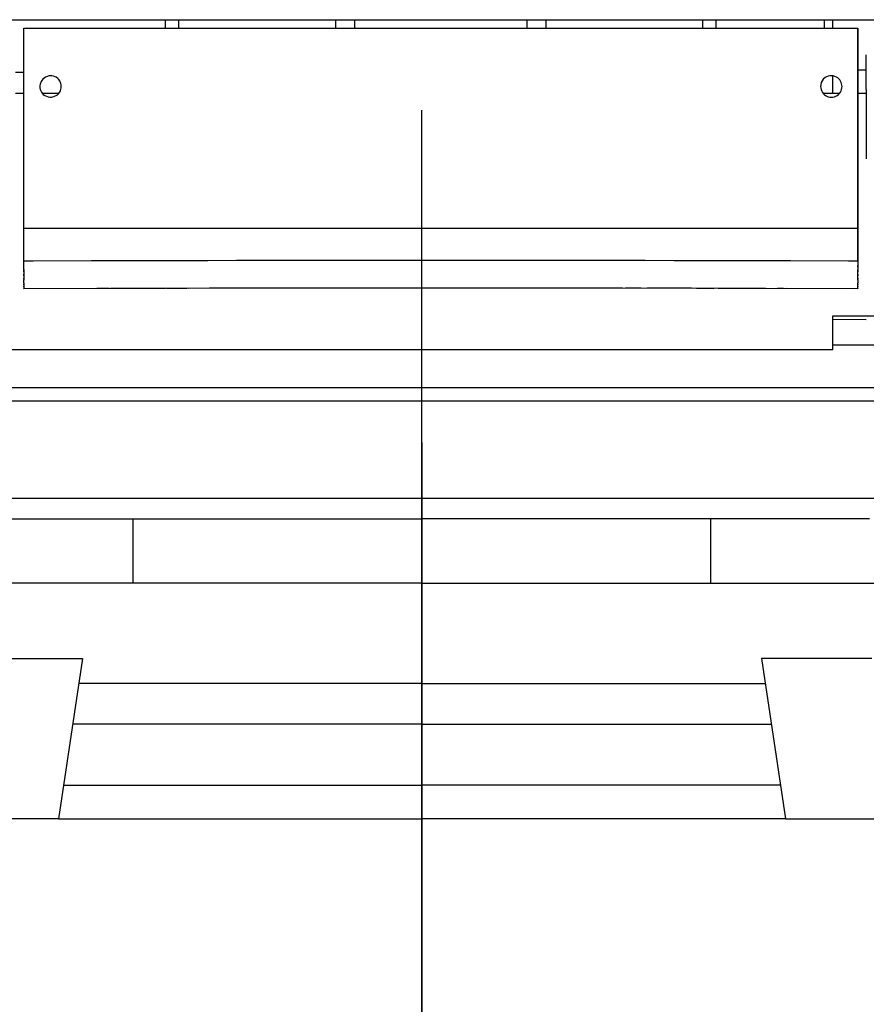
# Model space of a CAD drawing. Header units: millimetres. Extents: x 96940 to 101272, y 432237 to 434659.
# Tile 43 of 256: x 97675.48 to 97676.53, y 432610.42 to 432611.65. Entities that reach past the tile are written whole.
import ezdxf

# ---------------------------------------------------------------- set-up
doc = ezdxf.new("R2010")
doc.units = ezdxf.units.MM
doc.linetypes.add('CENTER', pattern=[35.225022, 22.015639, -4.403128, 4.403128, -4.403128])
for name, color, linetype in [('citadis', 7, 'Continuous'), ('R_BN_T_N_Halte_Bemating', 1, 'Continuous'), ('R_BN_T_N_Halte_Perron', 7, 'Continuous'), ('R_C_LIJN25', 7, 'Continuous'), ('R_C_LIJN35', 2, 'Continuous')]:
    doc.layers.add(name, color=color, linetype=linetype)
doc.styles.get("Standard").update_dxf_attribs({"font": 'romans.shx'})
doc.dimstyles.new('RET 1-500', dxfattribs={"dimtxt": 1, "dimasz": 1, "dimexe": 0.3, "dimexo": 0, "dimgap": 0.3, "dimtad": 1, "dimdec": 3, "dimzin": 1, "dimtxsty": 'Standard', "dimcen": 0, "dimclrd": 1, "dimclre": 1, "dimclrt": 7, "dimaunit": 2, "dimadec": 4, "dimazin": 0, "dimtfac": 1, "dimtdec": 3, "dimtofl": 0, "dimtmove": 0, "dimatfit": 0, "dimfxl": 1, "dimarcsym": 0})

# ---------------------------------------------------------------- blocks, each defined once
blk = doc.blocks.new('*D50')
at = {"layer": 'Defpoints', "color": 0, "transparency": 16777216}
for p in [(97675.9769, 432611.122), (97674.6869, 432611.0567), (97675.9769, 432609.5362)]:
    blk.add_point(p, dxfattribs=at)
at = {"layer": 'R_BN_T_N_Halte_Bemating', "color": 1, "lineweight": -2, "transparency": 16777216}
for p, q in [((97675.9769, 432611.122), (97675.9769, 432609.5362)), ((97674.6869, 432611.0567), (97674.6869, 432609.5362)), ((97674.8869, 432609.5362), (97675.7769, 432609.5362))]:
    blk.add_line(p, q, dxfattribs=at)
at = {"layer": 'R_BN_T_N_Halte_Bemating', "color": 1, "transparency": 16777216}
for points in [[(97674.8869, 432609.5696), (97674.8869, 432609.5029), (97674.6869, 432609.5362)], [(97675.7769, 432609.5696), (97675.7769, 432609.5029), (97675.9769, 432609.5362)]]:
    blk.add_solid(points, dxfattribs=at)
at = {"layer": 'R_BN_T_N_Halte_Bemating', "color": 7, "transparency": 16777216, "insert": (97675.3319, 432609.7053), "char_height": 0.2, "attachment_point": 5}
blk.add_mtext('1,29', dxfattribs=at)

msp = doc.modelspace()

# ---------------------------------------------------------------- linework, layer by layer
at = {"layer": 'citadis', "color": 7}
for p, q in [((97675.11938, 432611.64917), (97676.00062, 432611.64917)), ((97675.65722, 432611.63876), (97675.65722, 432611.64917)), ((97675.65722, 432611.63876), (97675.65722, 432611.64917)), ((97675.67386, 432611.63876), (97675.67386, 432611.64917)), ((97675.67386, 432611.63876), (97675.67386, 432611.64917)), ((97675.86932, 432611.63876), (97675.86932, 432611.64917)), ((97675.86932, 432611.63876), (97675.86932, 432611.64917)), ((97675.89302, 432611.63876), (97675.89302, 432611.64917)), ((97675.89302, 432611.63876), (97675.89302, 432611.64917)), ((97676.00062, 432611.64917), (97676.88185, 432611.64917)), ((97676.10822, 432611.63876), (97676.10822, 432611.64917)), ((97676.13192, 432611.63876), (97676.13192, 432611.64917)), ((97676.13192, 432611.63876), (97676.13192, 432611.64917)), ((97676.32737, 432611.63876), (97676.32737, 432611.64917)), ((97676.32737, 432611.63876), (97676.32737, 432611.64917)), ((97676.34402, 432611.63876), (97676.34402, 432611.64917)), ((97676.34402, 432611.63876), (97676.34402, 432611.64917)), ((97676.4793, 432611.63876), (97676.4793, 432611.64917)), ((97676.4793, 432611.63876), (97676.4793, 432611.64917)), ((97676.48971, 432611.63876), (97676.48971, 432611.64917)), ((97675.48031, 432611.38902), (97675.48031, 432611.63876)), ((97675.48031, 432611.46386), (97675.48031, 432611.63876)), ((97675.48031, 432611.63876), (97676.00062, 432611.63876)), ((97675.5429, 432611.63876), (97675.55956, 432611.63876)), ((97675.63464, 432611.63876), (97675.65444, 432611.63876)), ((97675.70975, 432611.63876), (97675.73804, 432611.63876)), ((97675.78489, 432611.63876), (97675.81604, 432611.63876)), ((97675.86009, 432611.63876), (97675.89259, 432611.63876)), ((97675.93534, 432611.63876), (97675.98643, 432611.63876)), ((97676.00062, 432611.63876), (97676.52093, 432611.63876)), ((97676.08705, 432611.63876), (97676.11789, 432611.63876)), ((97676.16148, 432611.63876), (97676.19421, 432611.63876)), ((97676.23671, 432611.63876), (97676.27004, 432611.63876)), ((97676.31196, 432611.63876), (97676.34559, 432611.63876)), ((97676.38727, 432611.63876), (97676.42097, 432611.63876)), ((97676.46265, 432611.63876), (97676.50759, 432611.63876)), ((97676.52093, 432611.63876), (97676.52093, 432611.34844)), ((97676.52093, 432611.46386), (97676.52093, 432611.63876)), ((97676.53133, 432611.56227), (97676.53133, 432611.60545)), ((97675.46991, 432611.58361), (97675.48031, 432611.58361)), ((97676.52092, 432611.58673), (97676.53133, 432611.58673)), ((97676.52092, 432611.58673), (97676.53133, 432611.58673)), ((97675.50052, 432611.56865), (97675.50026, 432611.56724)), ((97675.50173, 432611.57196), (97675.50052, 432611.56865)), ((97675.50267, 432611.57352), (97675.50173, 432611.57196)), ((97675.50392, 432611.575), (97675.50267, 432611.57352)), ((97675.50559, 432611.57645), (97675.50392, 432611.575)), ((97675.50748, 432611.57768), (97675.50559, 432611.57645)), ((97675.50944, 432611.57854), (97675.50748, 432611.57768)), ((97675.51142, 432611.57905), (97675.50944, 432611.57854)), ((97675.5134, 432611.57925), (97675.51142, 432611.57905)), ((97675.51541, 432611.57913), (97675.5134, 432611.57925)), ((97675.5175, 432611.57866), (97675.51541, 432611.57913)), ((97675.51938, 432611.57801), (97675.5175, 432611.57866)), ((97675.52077, 432611.57735), (97675.51938, 432611.57801)), ((97675.52285, 432611.5758), (97675.52077, 432611.57735)), ((97675.52369, 432611.57493), (97675.52285, 432611.5758)), ((97675.52516, 432611.57279), (97675.52369, 432611.57493)), ((97675.52649, 432611.56955), (97675.52516, 432611.57279)), ((97675.52685, 432611.56776), (97675.52649, 432611.56955)), ((97675.52696, 432611.56592), (97675.52685, 432611.56776)), ((97676.47438, 432611.56775), (97676.47427, 432611.56592)), ((97676.47503, 432611.57074), (97676.47438, 432611.56775)), ((97676.47607, 432611.57294), (97676.47503, 432611.57074)), ((97676.47753, 432611.57488), (97676.47607, 432611.57294)), ((97676.47999, 432611.5769), (97676.47753, 432611.57488)), ((97676.48173, 432611.5779), (97676.47999, 432611.5769)), ((97676.48373, 432611.57866), (97676.48173, 432611.5779)), ((97676.48582, 432611.57913), (97676.48373, 432611.57866)), ((97676.48784, 432611.57925), (97676.48582, 432611.57913)), ((97676.48988, 432611.57902), (97676.48784, 432611.57925)), ((97676.48971, 432611.5576), (97676.48971, 432611.57921)), ((97676.49204, 432611.57841), (97676.48988, 432611.57902)), ((97676.49405, 432611.57755), (97676.49204, 432611.57841)), ((97676.49564, 432611.57658), (97676.49405, 432611.57755)), ((97676.49694, 432611.57544), (97676.49564, 432611.57658)), ((97676.49813, 432611.5741), (97676.49694, 432611.57544)), ((97676.49916, 432611.5726), (97676.49813, 432611.5741)), ((97676.49996, 432611.57097), (97676.49916, 432611.5726)), ((97676.50055, 432611.56928), (97676.49996, 432611.57097)), ((97676.50089, 432611.5676), (97676.50055, 432611.56928)), ((97676.501, 432611.56588), (97676.50089, 432611.5676)), ((97675.46991, 432611.5576), (97675.48031, 432611.5576)), ((97675.50026, 432611.56724), (97675.50037, 432611.56409)), ((97675.50037, 432611.56409), (97675.50073, 432611.5623)), ((97675.50073, 432611.5623), (97675.50133, 432611.56058)), ((97675.50133, 432611.56058), (97675.50216, 432611.55896)), ((97675.50216, 432611.55896), (97675.50321, 432611.55747)), ((97675.50311, 432611.5576), (97675.52404, 432611.5576)), ((97675.50321, 432611.55747), (97675.50458, 432611.55608)), ((97675.50458, 432611.55608), (97675.50639, 432611.55475)), ((97675.52056, 432611.55459), (97675.52212, 432611.55567)), ((97675.52212, 432611.55567), (97675.52341, 432611.5569)), ((97675.52341, 432611.5569), (97675.52545, 432611.55975)), ((97675.52545, 432611.55975), (97675.52606, 432611.56104)), ((97675.52606, 432611.56104), (97675.52681, 432611.5641)), ((97675.52681, 432611.5641), (97675.52696, 432611.56592)), ((97676.47427, 432611.56592), (97676.47442, 432611.5641)), ((97676.47442, 432611.5641), (97676.47487, 432611.56222)), ((97676.47487, 432611.56222), (97676.47567, 432611.56023)), ((97676.47567, 432611.56023), (97676.47671, 432611.55836)), ((97676.47671, 432611.55836), (97676.47788, 432611.55684)), ((97676.47718, 432611.5576), (97676.49809, 432611.5576)), ((97676.47788, 432611.55684), (97676.47916, 432611.55562)), ((97676.47916, 432611.55562), (97676.4805, 432611.55463)), ((97676.49508, 432611.55478), (97676.49653, 432611.55592)), ((97676.49653, 432611.55592), (97676.49788, 432611.55734)), ((97676.49788, 432611.55734), (97676.49904, 432611.55894)), ((97676.49904, 432611.55894), (97676.49991, 432611.56059)), ((97676.49991, 432611.56059), (97676.50051, 432611.56231)), ((97676.50051, 432611.56231), (97676.50087, 432611.5641)), ((97676.50087, 432611.5641), (97676.501, 432611.56588)), ((97676.52092, 432611.5576), (97676.53133, 432611.5576)), ((97676.53133, 432611.56227), (97676.53133, 432611.51902)), ((97675.50639, 432611.55475), (97675.50843, 432611.55365)), ((97675.50843, 432611.55365), (97675.51052, 432611.55296)), ((97675.51052, 432611.55296), (97675.51259, 432611.55263)), ((97675.51259, 432611.55263), (97675.5146, 432611.55262)), ((97675.5146, 432611.55262), (97675.5166, 432611.55296)), ((97675.5166, 432611.55296), (97675.51865, 432611.55365)), ((97675.51865, 432611.55365), (97675.52056, 432611.55459)), ((97676.4805, 432611.55463), (97676.48204, 432611.55383)), ((97676.48204, 432611.55383), (97676.48389, 432611.55316)), ((97676.48389, 432611.55316), (97676.48583, 432611.5527)), ((97676.48583, 432611.5527), (97676.4876, 432611.55254)), ((97676.4876, 432611.55254), (97676.48941, 432611.55269)), ((97676.48941, 432611.55269), (97676.49144, 432611.55316)), ((97676.49144, 432611.55316), (97676.49343, 432611.55388)), ((97676.49343, 432611.55388), (97676.49508, 432611.55478)), ((97676.53133, 432611.51902), (97676.53133, 432611.47572)), ((97675.48031, 432611.38902), (97675.48031, 432611.46386)), ((97676.52093, 432611.38902), (97676.52093, 432611.46386)), ((97675.48031, 432611.38902), (97675.50687, 432611.38902)), ((97675.48031, 432611.34844), (97675.48031, 432611.38902)), ((97675.49235, 432611.38902), (97675.50687, 432611.38902)), ((97675.50687, 432611.38902), (97675.51922, 432611.38902)), ((97675.50687, 432611.38902), (97675.51922, 432611.38902)), ((97675.51922, 432611.38902), (97676.00062, 432611.38902)), ((97675.63744, 432611.38902), (97675.71002, 432611.38902)), ((97675.80525, 432611.38902), (97675.85527, 432611.38902)), ((97675.92215, 432611.38902), (97675.92793, 432611.38902)), ((97676.00062, 432611.38902), (97676.48201, 432611.38902)), ((97676.07331, 432611.38902), (97676.07909, 432611.38902)), ((97676.10453, 432611.38902), (97676.14597, 432611.38902)), ((97676.29121, 432611.38902), (97676.31224, 432611.38902)), ((97676.3638, 432611.38902), (97676.39064, 432611.38902)), ((97676.41597, 432611.38902), (97676.43635, 432611.38902)), ((97676.48201, 432611.38902), (97676.49437, 432611.38902)), ((97676.49437, 432611.38902), (97676.52093, 432611.38902)), ((97676.50889, 432611.38902), (97676.51958, 432611.38902)), ((97676.52093, 432611.34844), (97676.52093, 432611.38902)), ((97675.48031, 432611.34297), (97675.48031, 432611.34844)), ((97675.48031, 432611.34844), (97675.48056, 432611.34844)), ((97675.48031, 432611.34844), (97675.48182, 432611.34844)), ((97675.48181, 432611.34844), (97675.492, 432611.34848)), ((97675.492, 432611.34848), (97675.56452, 432611.34872)), ((97675.56452, 432611.34872), (97675.5724, 432611.34874)), ((97675.5724, 432611.34874), (97675.57801, 432611.34876)), ((97675.57241, 432611.34874), (97675.60304, 432611.34882)), ((97675.57801, 432611.34876), (97675.58526, 432611.34878)), ((97675.58526, 432611.34878), (97675.60393, 432611.34882)), ((97675.60393, 432611.34882), (97675.63711, 432611.34892)), ((97675.63711, 432611.34892), (97675.65894, 432611.34896)), ((97675.65894, 432611.34896), (97675.67399, 432611.349)), ((97675.65908, 432611.34897), (97675.69796, 432611.34905)), ((97675.67399, 432611.349), (97675.689, 432611.34904)), ((97675.689, 432611.34904), (97675.69869, 432611.34905)), ((97675.69869, 432611.34905), (97675.70975, 432611.34908)), ((97675.70975, 432611.34908), (97675.74575, 432611.34914)), ((97675.74575, 432611.34914), (97675.76902, 432611.34919)), ((97675.74652, 432611.34914), (97675.77998, 432611.3492)), ((97675.76902, 432611.34919), (97675.78043, 432611.3492)), ((97675.78043, 432611.3492), (97675.78427, 432611.34921)), ((97675.78427, 432611.34921), (97675.79282, 432611.34922)), ((97675.78487, 432611.34921), (97675.80458, 432611.34923)), ((97675.79282, 432611.34922), (97675.80586, 432611.34924)), ((97675.80579, 432611.34924), (97675.85514, 432611.3493)), ((97675.85514, 432611.3493), (97675.88097, 432611.34932)), ((97675.88095, 432611.34932), (97675.89471, 432611.34933)), ((97675.88108, 432611.34932), (97675.90919, 432611.34934)), ((97675.89471, 432611.34933), (97675.8967, 432611.34933)), ((97675.8967, 432611.34933), (97675.90943, 432611.34934)), ((97675.90938, 432611.34934), (97675.92787, 432611.34935)), ((97675.92787, 432611.34935), (97675.97166, 432611.34936)), ((97675.97163, 432611.34936), (97675.98857, 432611.34937)), ((97675.97176, 432611.34936), (97676.00062, 432611.34937)), ((97675.98857, 432611.34937), (97676.00062, 432611.34937)), ((97676.00062, 432611.34937), (97676.02947, 432611.34936)), ((97676.00062, 432611.34937), (97676.01266, 432611.34937)), ((97676.01266, 432611.34937), (97676.0296, 432611.34936)), ((97676.02957, 432611.34936), (97676.07336, 432611.34935)), ((97676.07336, 432611.34935), (97676.09186, 432611.34934)), ((97676.09181, 432611.34934), (97676.10453, 432611.34933)), ((97676.09205, 432611.34934), (97676.12016, 432611.34932)), ((97676.10453, 432611.34933), (97676.10653, 432611.34933)), ((97676.10653, 432611.34933), (97676.12029, 432611.34932)), ((97676.12026, 432611.34932), (97676.1461, 432611.3493)), ((97676.1461, 432611.3493), (97676.19545, 432611.34924)), ((97676.19538, 432611.34924), (97676.20842, 432611.34922)), ((97676.19666, 432611.34923), (97676.21637, 432611.34921)), ((97676.20842, 432611.34922), (97676.21697, 432611.34921)), ((97676.21697, 432611.34921), (97676.22081, 432611.3492)), ((97676.22081, 432611.3492), (97676.23222, 432611.34919)), ((97676.22126, 432611.3492), (97676.25472, 432611.34914)), ((97676.23222, 432611.34919), (97676.25549, 432611.34914)), ((97676.25548, 432611.34914), (97676.29149, 432611.34908)), ((97676.29149, 432611.34908), (97676.30255, 432611.34905)), ((97676.30255, 432611.34905), (97676.31224, 432611.34904)), ((97676.30328, 432611.34905), (97676.34216, 432611.34897)), ((97676.31224, 432611.34904), (97676.32725, 432611.349)), ((97676.32725, 432611.349), (97676.3423, 432611.34896)), ((97676.3423, 432611.34896), (97676.36413, 432611.34892)), ((97676.36413, 432611.34892), (97676.39731, 432611.34882)), ((97676.3973, 432611.34882), (97676.41597, 432611.34878)), ((97676.39819, 432611.34882), (97676.42883, 432611.34874)), ((97676.41597, 432611.34878), (97676.42323, 432611.34876)), ((97676.42323, 432611.34876), (97676.42884, 432611.34874)), ((97676.42884, 432611.34874), (97676.43671, 432611.34872)), ((97676.43671, 432611.34872), (97676.50924, 432611.34848)), ((97676.50924, 432611.34848), (97676.51943, 432611.34844)), ((97676.51942, 432611.34844), (97676.52093, 432611.34844)), ((97676.52067, 432611.34844), (97676.52093, 432611.34844)), ((97676.52093, 432611.34844), (97676.52093, 432611.34297)), ((97675.48031, 432611.33774), (97675.48031, 432611.34297)), ((97675.48031, 432611.3407), (97675.48031, 432611.34254)), ((97675.48031, 432611.33774), (97675.48031, 432611.33283)), ((97675.48031, 432611.33491), (97675.48031, 432611.33694)), ((97676.52093, 432611.34297), (97676.52093, 432611.33774)), ((97676.52093, 432611.34069), (97676.52093, 432611.34255)), ((97676.52093, 432611.33283), (97676.52093, 432611.33774)), ((97676.52093, 432611.33695), (97676.52093, 432611.3349)), ((97675.48031, 432611.33283), (97675.48031, 432611.32833)), ((97675.48031, 432611.32978), (97675.48031, 432611.33173)), ((97675.48031, 432611.32833), (97675.48031, 432611.32431)), ((97675.48031, 432611.32515), (97675.48031, 432611.327)), ((97675.48031, 432611.3209), (97675.48031, 432611.32431)), ((97675.48031, 432611.3217), (97675.48031, 432611.32332)), ((97676.52093, 432611.32833), (97676.52093, 432611.33283)), ((97676.52093, 432611.33173), (97676.52093, 432611.32978)), ((97676.52093, 432611.32431), (97676.52093, 432611.32833)), ((97676.52093, 432611.327), (97676.52093, 432611.32515)), ((97676.52093, 432611.32431), (97676.52093, 432611.3209)), ((97676.52093, 432611.32332), (97676.52093, 432611.3217)), ((97675.48031, 432611.3209), (97675.48031, 432611.3181)), ((97675.48031, 432611.31852), (97675.48031, 432611.31966)), ((97675.48031, 432611.3181), (97675.48031, 432611.31599)), ((97675.48031, 432611.31613), (97675.48031, 432611.31684)), ((97675.48031, 432611.31599), (97675.48031, 432611.31459)), ((97675.48031, 432611.31395), (97675.71171, 432611.31468)), ((97675.48031, 432611.31459), (97675.48031, 432611.31395)), ((97675.48031, 432611.31395), (97675.48031, 432611.31459)), ((97675.48031, 432611.31395), (97675.57142, 432611.31429)), ((97675.57178, 432611.31429), (97675.57474, 432611.3143)), ((97675.57474, 432611.3143), (97675.5866, 432611.31434)), ((97675.5885, 432611.31434), (97675.65699, 432611.31455)), ((97675.65816, 432611.31455), (97675.66927, 432611.31459)), ((97675.66927, 432611.31459), (97675.68364, 432611.31462)), ((97675.68546, 432611.31462), (97675.7458, 432611.31476)), ((97675.71171, 432611.31468), (97675.92836, 432611.31499)), ((97675.7489, 432611.31476), (97675.76388, 432611.3148)), ((97675.76388, 432611.3148), (97675.77117, 432611.31481)), ((97675.77287, 432611.31481), (97675.85669, 432611.31494)), ((97675.85835, 432611.31494), (97675.85973, 432611.31494)), ((97675.8698, 432611.31495), (97675.94175, 432611.315)), ((97675.92836, 432611.31499), (97676.14512, 432611.31493)), ((97675.94453, 432611.31501), (97675.95326, 432611.31501)), ((97675.95326, 432611.31501), (97675.96735, 432611.31501)), ((97675.97209, 432611.31501), (97676.02889, 432611.31501)), ((97676.03413, 432611.31501), (97676.04798, 432611.31501)), ((97676.04798, 432611.31501), (97676.05646, 432611.31501)), ((97676.05982, 432611.315), (97676.12835, 432611.31495)), ((97676.14512, 432611.31494), (97676.22721, 432611.31481)), ((97676.14512, 432611.31493), (97676.36168, 432611.3145)), ((97676.231, 432611.31481), (97676.23736, 432611.3148)), ((97676.23736, 432611.3148), (97676.25025, 432611.31477)), ((97676.2581, 432611.31475), (97676.31329, 432611.31463)), ((97676.31959, 432611.31461), (97676.33197, 432611.31459)), ((97676.33197, 432611.31459), (97676.34144, 432611.31456)), ((97676.34633, 432611.31454), (97676.40558, 432611.31437)), ((97676.36168, 432611.3145), (97676.52093, 432611.31395)), ((97676.42036, 432611.31432), (97676.428, 432611.3143)), ((97676.43165, 432611.31428), (97676.51669, 432611.31396)), ((97676.52093, 432611.3181), (97676.52093, 432611.3209)), ((97676.52093, 432611.31967), (97676.52093, 432611.31852)), ((97676.52093, 432611.31599), (97676.52093, 432611.3181)), ((97676.52093, 432611.31684), (97676.52093, 432611.31613)), ((97676.52093, 432611.31459), (97676.52093, 432611.31599)), ((97676.52093, 432611.31457), (97676.52093, 432611.31459)), ((97676.52093, 432611.31459), (97676.52093, 432611.31395)), ((97676.48971, 432611.23813), (97676.48971, 432611.27975)), ((97676.48971, 432611.27975), (97676.55423, 432611.27975)), ((97676.48971, 432611.27975), (97676.55423, 432611.27975)), ((97676.48971, 432611.23813), (97676.48971, 432611.27975)), ((97676.48971, 432611.2756), (97676.53133, 432611.27543)), ((97674.83962, 432611.23813), (97676.48971, 432611.23813)), ((97674.83962, 432611.23813), (97676.48971, 432611.23813)), ((97676.48971, 432611.24385), (97676.55423, 432611.24385)), ((97675.40656, 432611.19036), (97676.59467, 432611.19036)), ((97675.40656, 432611.17384), (97676.00062, 432611.17384)), ((97676.00062, 432611.17384), (97676.59467, 432611.17384)), ((97675.28311, 432611.05251), (97676.71812, 432611.05251))]:
    msp.add_line(p, q, dxfattribs=at)
at = {"layer": 'R_BN_T_N_Halte_Perron', "color": 1, "linetype": 'CENTER', "ltscale": 0.5}
msp.add_line((97675.97689, 432610.31317), (97675.97689, 432611.53632), dxfattribs=at)
at = {"layer": 'R_C_LIJN25', "color": 1}
for p, q in [((97675.41878, 432611.02669), (97675.49578, 432611.02669)), ((97675.49578, 432611.02669), (97675.97694, 432611.02669)), ((97675.61655, 432610.94669), (97675.61655, 432611.02669)), ((97676.4581, 432611.02669), (97675.97694, 432611.02669)), ((97676.33734, 432610.94669), (97676.33734, 432611.02669)), ((97676.5351, 432611.02669), (97676.4581, 432611.02669)), ((97675.97694, 432610.94669), (97675.31655, 432610.94669)), ((97675.97694, 432610.94669), (97676.63734, 432610.94669))]:
    msp.add_line(p, q, dxfattribs=at)
at = {"layer": 'R_C_LIJN35', "color": 1}
for p, q in [((97675.41566, 432610.85268), (97675.55349, 432610.85268)), ((97675.55349, 432610.85268), (97675.52349, 432610.65268)), ((97676.53823, 432610.85268), (97676.4004, 432610.85268)), ((97676.4004, 432610.85268), (97676.4304, 432610.65268)), ((97675.97694, 432610.82168), (97675.54884, 432610.82168)), ((97675.97694, 432610.82168), (97676.40505, 432610.82168)), ((97675.97694, 432610.77073), (97675.54119, 432610.77073)), ((97675.97694, 432610.77073), (97676.41269, 432610.77073)), ((97675.52978, 432610.69463), (97675.97694, 432610.69463)), ((97676.42411, 432610.69463), (97675.97694, 432610.69463)), ((97675.52349, 432610.65268), (97675.23349, 432610.65268)), ((97675.52349, 432610.65268), (97675.97694, 432610.65268)), ((97676.4304, 432610.65268), (97675.97694, 432610.65268)), ((97676.4304, 432610.65268), (97676.7204, 432610.65268))]:
    msp.add_line(p, q, dxfattribs=at)

# ---------------------------------------------------------------- dimensions: what is measured, and where the dimension line sits
at = {"layer": 'R_BN_T_N_Halte_Bemating'}
dim = msp.add_linear_dim(base=(97675.97689, 432609.53624), p1=(97674.68694, 432611.05669), p2=(97675.97689, 432611.122), dimstyle='RET 1-500', override={"dimtxt": 0.2, "dimasz": 0.2, "dimexe": 0, "dimgap": 0.05, "dimdec": 2}, dxfattribs=at)
dim.commit()
dim.dimension.update_dxf_attribs({"geometry": '*D50', "text_midpoint": (97675.33187, 432609.53624), "dimtype": 160})

doc.saveas('drawing.dxf')
